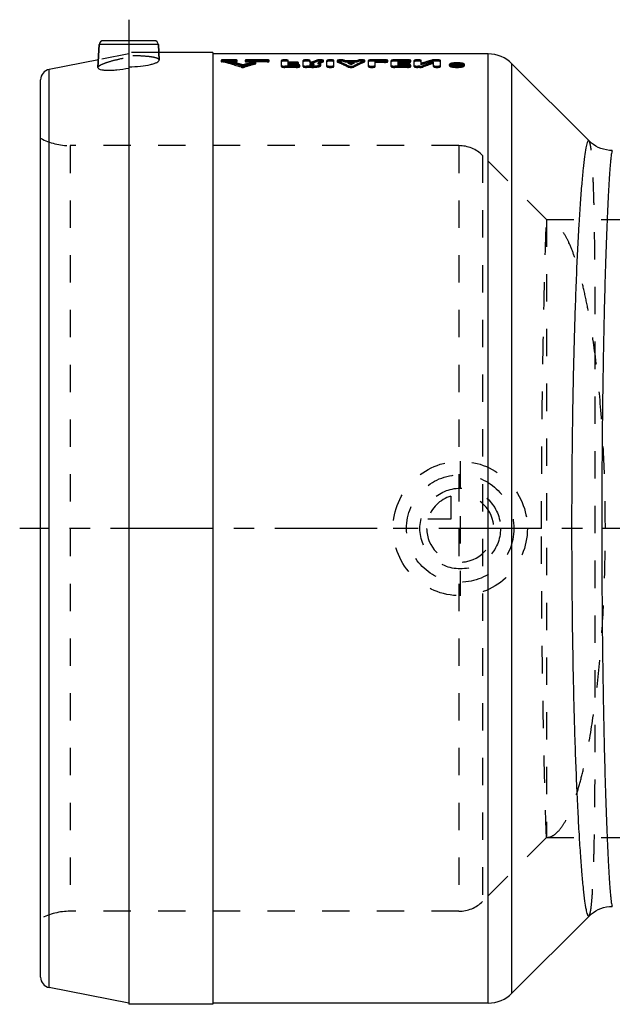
# Model space of a CAD drawing. Header units: millimetres. Extents: x 340 to 660, y 385 to 620.
# Tile 1 of 5: x 340 to 481, y 385 to 620. Entities that reach past the tile are written whole.
import ezdxf

# ---------------------------------------------------------------- set-up
doc = ezdxf.new("R2010")
doc.units = ezdxf.units.MM
doc.header["$LTSCALE"] = 65.185185
doc.linetypes.add('CENTER', pattern=[0.6, 0.375, -0.075, 0.075, -0.075])
doc.linetypes.add('HIDDEN', pattern=[0.2, 0.1, -0.1])
for name, color, linetype in [('ACHSEN_S', 7, 'CONTINUOUS'), ('FLAECHEN', 7, 'CONTINUOUS'), ('KOERPER', 7, 'CONTINUOUS'), ('KONST.EL_MIT_GEO', 7, 'CONTINUOUS'), ('KURVEN', 7, 'CONTINUOUS')]:
    doc.layers.add(name, color=color, linetype=linetype)

msp = doc.modelspace()

# ---------------------------------------------------------------- linework, layer by layer
at = {"layer": 'ACHSEN_S', "color": 2, "linetype": 'CENTER'}
msp.add_line((659.99, 498.57), (340.09, 498.57), dxfattribs=at)
at = {"layer": 'FLAECHEN', "color": 7, "linetype": 'Continuous'}
for p, q in [((451.77, 611.58), (386.09, 611.58)), ((475.79, 590.87), (457.43, 609.23)), ((475.79, 406.28), (457.43, 387.92)), ((451.77, 385.57), (386.09, 385.57))]:
    msp.add_line(p, q, dxfattribs=at)
at = {"layer": 'FLAECHEN', "color": 8, "linetype": 'HIDDEN'}
for p, q in [((444.77, 589.73), (352.12, 589.73)), ((465.64, 572.17), (450.43, 587.38)), ((465.64, 572.17), (637.37, 572.17)), ((465.64, 424.98), (450.43, 409.77)), ((465.64, 424.98), (637.37, 424.98)), ((444.77, 407.43), (352.12, 407.43))]:
    msp.add_line(p, q, dxfattribs=at)
at = {"layer": 'KOERPER', "color": 2, "linetype": 'CENTER'}
for p, q in [((366.09, 619.73), (366.09, 611.88)), ((366.09, 610.85), (366.09, 608.53))]:
    msp.add_line(p, q, dxfattribs=at)
at = {"layer": 'KOERPER', "color": 7, "linetype": 'Continuous'}
for p, q in [((358.75, 608.34), (359.04, 613.78)), ((373.33, 610.1), (373.14, 613.78)), ((386.09, 611.88), (373.24, 611.88)), ((386.09, 611.88), (386.09, 385.27)), ((366.09, 608.53), (366.09, 385.27)), ((386.09, 385.27), (366.09, 385.27))]:
    msp.add_line(p, q, dxfattribs=at)
at = {"layer": 'KOERPER', "color": 8, "linetype": 'HIDDEN'}
for p, q in [((366.09, 611.88), (366.09, 610.85)), ((373.24, 611.88), (366.09, 611.88))]:
    msp.add_line(p, q, dxfattribs=at)
for points, knots in [([(358.75, 608.34), (358.76, 608.45), (358.94, 608.7), (359.67, 609.14), (361.16, 609.69), (363.42, 610.29), (365.15, 610.67), (366.09, 610.85)], [0, 0, 0, 0, 0.0406, 0.107314, 0.325948, 0.637572, 1, 1, 1, 1]), ([(373.33, 610.1), (373.32, 610.19), (373.14, 610.41), (372.7, 610.59), (372.03, 610.77), (370.73, 610.97), (368.72, 611.11), (367.01, 611.15), (366.09, 611.15)], [0, 0, 0, 0, 0.037788, 0.100191, 0.192721, 0.314362, 0.629071, 1, 1, 1, 1])]:
    msp.add_open_spline(points, degree=3, knots=knots, dxfattribs=at)
at = {"layer": 'KOERPER', "color": 7, "linetype": 'Continuous'}
for points, knots in [([(366.09, 608.53), (367.03, 608.53), (368.76, 608.61), (370.79, 608.91), (372.08, 609.26), (372.74, 609.52), (373.17, 609.76), (373.33, 610), (373.33, 610.1)], [0, 0, 0, 0, 0.370303, 0.683859, 0.805389, 0.898405, 0.961693, 1, 1, 1, 1]), ([(358.75, 608.34), (358.74, 608.11), (359.33, 607.85), (360.02, 607.74), (360.95, 607.67), (362.05, 607.69), (363.8, 607.81), (365.16, 608.03), (366.09, 608.22)], [0, 0, 0, 0, 0.091915, 0.183113, 0.304947, 0.453737, 0.623883, 1, 1, 1, 1])]:
    msp.add_open_spline(points, degree=3, knots=knots, dxfattribs=at)
at = {"layer": 'KONST.EL_MIT_GEO', "color": 7, "linetype": 'Continuous'}
for p, q in [((372.14, 614.73), (360.04, 614.73)), ((359.04, 613.78), (358.75, 608.34)), ((373.14, 613.78), (359.04, 613.78)), ((373.14, 613.78), (373.33, 610.1)), ((358.85, 610.17), (347.11, 607.89)), ((451.77, 611.58), (386.09, 611.58)), ((451.77, 385.57), (451.77, 611.58)), ((347.11, 389.26), (347.11, 607.89)), ((457.43, 387.92), (457.43, 609.23)), ((475.79, 590.87), (457.43, 609.23)), ((345.09, 391.72), (345.09, 605.43)), ((475.79, 406.28), (457.43, 387.92)), ((475.79, 406.28), (475.96, 406.44)), ((366.09, 385.57), (347.11, 389.26)), ((451.77, 385.57), (386.09, 385.57))]:
    msp.add_line(p, q, dxfattribs=at)
at = {"layer": 'KONST.EL_MIT_GEO', "color": 8, "linetype": 'HIDDEN'}
for p, q in [((366.09, 611.58), (358.85, 610.17)), ((388.09, 610.07), (388.09, 609.77)), ((388.18, 609.72), (388.18, 610.02)), ((388.57, 609.86), (388.57, 610.15)), ((391.44, 610.15), (388.57, 610.15)), ((391.44, 609.86), (388.57, 609.86)), ((389.52, 609.69), (389.52, 609.98)), ((391.44, 609.98), (389.52, 609.98)), ((391.44, 609.69), (389.52, 609.69)), ((391.44, 609.69), (391.44, 610.15)), ((391.92, 609.77), (391.92, 610.07)), ((393.83, 610.07), (393.83, 609.77)), ((394.31, 609.69), (394.31, 610.15)), ((399.1, 610.15), (394.31, 610.15)), ((399.1, 609.98), (394.31, 609.98)), ((399.1, 609.86), (394.31, 609.86)), ((399.1, 609.69), (394.31, 609.69)), ((395.51, 609.3), (395.51, 609.6)), ((399.1, 609.69), (399.1, 610.15)), ((399.58, 609.77), (399.58, 610.07)), ((402.46, 608.56), (402.46, 610.01)), ((404.1, 609.34), (404.1, 610.01)), ((405.74, 609.63), (404.1, 609.63)), ((405.74, 609.34), (405.74, 609.63)), ((407.66, 608.56), (407.66, 610.01)), ((409.3, 609.34), (409.3, 610.01)), ((409.86, 609.63), (409.3, 609.63)), ((409.86, 609.34), (409.86, 609.63)), ((410.94, 609.78), (410.94, 610.07)), ((412.43, 609.65), (412.43, 609.94)), ((412.51, 609.71), (412.51, 610.01)), ((413.33, 608.56), (413.33, 610.01)), ((414.97, 608.56), (414.97, 610.01)), ((415.79, 610.01), (415.79, 609.71)), ((415.86, 609.65), (415.86, 609.95)), ((417.36, 609.77), (417.36, 610.07)), ((417.66, 609.65), (417.66, 609.95)), ((420.5, 609.95), (417.66, 609.95)), ((420.5, 609.65), (417.66, 609.65)), ((418.38, 609.34), (418.38, 609.63)), ((419.78, 609.63), (418.38, 609.63)), ((419.78, 609.34), (419.78, 609.63)), ((420.5, 609.65), (420.5, 609.95)), ((420.8, 609.77), (420.8, 610.07)), ((422.3, 609.65), (422.3, 609.95)), ((422.37, 609.71), (422.37, 610.01)), ((423.19, 608.56), (423.19, 610.01)), ((424.01, 609.86), (424.01, 610.15)), ((427.02, 610.15), (424.01, 610.15)), ((427.02, 609.86), (424.01, 609.86)), ((424.83, 608.56), (424.83, 609.86)), ((427.02, 609.56), (427.02, 610.15)), ((427.84, 609.71), (427.84, 610.01)), ((428.66, 608.56), (428.66, 610.01)), ((429.48, 609.86), (429.48, 610.15)), ((432.49, 610.15), (429.48, 610.15)), ((432.49, 609.86), (429.48, 609.86)), ((430.3, 609.34), (430.3, 609.86)), ((432.22, 609.63), (430.3, 609.63)), ((432.22, 609.34), (432.22, 609.63)), ((432.49, 609.56), (432.49, 610.15)), ((433.31, 609.71), (433.31, 610.01)), ((434.13, 608.56), (434.13, 610.01)), ((435.77, 609), (435.77, 610.01)), ((438.31, 609.79), (438.31, 610.09)), ((438.73, 608.56), (438.73, 609.63)), ((439.01, 609.86), (439.01, 610.15)), ((439.55, 610.15), (439.01, 610.15)), ((439.55, 609.86), (439.01, 609.86)), ((439.55, 609.86), (439.55, 610.15)), ((440.37, 608.56), (440.37, 610.01)), ((392.88, 608.42), (392.88, 608.71)), ((393.27, 608.66), (393.27, 608.96)), ((393.66, 608.42), (393.66, 608.71)), ((396.28, 609.19), (396.28, 609.48)), ((396.38, 609.25), (396.38, 609.54)), ((403.28, 608.37), (403.28, 608.66)), ((406.01, 608.66), (403.28, 608.66)), ((406.01, 608.37), (403.28, 608.37)), ((405.74, 609.34), (404.1, 609.34)), ((404.1, 608.75), (404.1, 609.29)), ((405.74, 609.29), (404.1, 609.29)), ((406.01, 609.04), (404.1, 609.04)), ((405.74, 609), (404.1, 609)), ((406.01, 608.75), (404.1, 608.75)), ((405.74, 609), (405.74, 609.29)), ((406.01, 608.75), (406.01, 609.04)), ((406.01, 608.37), (406.01, 608.66)), ((406.56, 609.17), (406.56, 609.47)), ((406.83, 608.56), (406.83, 608.85)), ((408.48, 608.37), (408.48, 608.66)), ((409.75, 608.66), (408.48, 608.66)), ((409.75, 608.37), (408.48, 608.37)), ((409.86, 609.34), (409.3, 609.34)), ((409.3, 608.75), (409.3, 609.25)), ((409.75, 609.25), (409.3, 609.25)), ((409.75, 609.04), (409.3, 609.04)), ((409.75, 608.96), (409.3, 608.96)), ((409.75, 608.75), (409.3, 608.75)), ((409.75, 608.75), (409.75, 609.25)), ((409.75, 608.37), (409.75, 608.66)), ((410.23, 608.85), (410.23, 609.15)), ((411.27, 609.17), (411.27, 609.46)), ((411.87, 608.85), (411.87, 609.15)), ((418.33, 608.49), (418.33, 608.78)), ((419.78, 609.34), (418.38, 609.34)), ((419.08, 609.01), (419.08, 609.3)), ((419.83, 608.49), (419.83, 608.78)), ((427.02, 609.56), (424.83, 609.56)), ((429.48, 608.37), (429.48, 608.66)), ((432.49, 608.66), (429.48, 608.66)), ((432.49, 608.37), (429.48, 608.37)), ((432.49, 609.56), (430.3, 609.56)), ((432.22, 609.34), (430.3, 609.34)), ((430.3, 608.75), (430.3, 609.29)), ((432.22, 609.29), (430.3, 609.29)), ((432.49, 609.04), (430.3, 609.04)), ((432.22, 609), (430.3, 609)), ((432.49, 608.75), (430.3, 608.75)), ((432.22, 609), (432.22, 609.29)), ((432.49, 608.75), (432.49, 609.04)), ((432.49, 608.37), (432.49, 608.66)), ((433.04, 609.17), (433.04, 609.47)), ((433.31, 608.56), (433.31, 608.85)), ((434.95, 608.37), (434.95, 608.66)), ((435.5, 608.66), (434.95, 608.66)), ((435.5, 608.37), (434.95, 608.37)), ((435.5, 608.37), (435.5, 608.66)), ((435.9, 609.34), (435.77, 609.29)), ((435.99, 609.37), (435.9, 609.34)), ((436.2, 608.46), (436.2, 608.75)), ((442.53, 608.78), (442.53, 609.07)), ((442.94, 608.78), (442.94, 609.07)), ((443.89, 608.56), (443.89, 609.28)), ((444.17, 609.28), (443.89, 609.28)), ((444.17, 608.99), (443.89, 608.99)), ((444.35, 608.85), (443.89, 608.85)), ((444.35, 608.56), (443.89, 608.56)), ((444.17, 608.62), (444.17, 609.28)), ((444.25, 609.11), (444.17, 609.11)), ((444.35, 609.04), (444.17, 609.04)), ((444.35, 608.92), (444.17, 608.92)), ((444.25, 608.81), (444.17, 608.81)), ((444.35, 608.75), (444.17, 608.75)), ((444.35, 608.62), (444.17, 608.62)), ((444.27, 609.12), (444.25, 609.11)), ((444.25, 608.81), (444.25, 609.11)), ((444.35, 608.56), (444.35, 609.04)), ((444.44, 608.65), (444.43, 609.28)), ((444.71, 609.28), (444.43, 609.28)), ((444.71, 608.99), (444.43, 608.99)), ((444.52, 608.8), (444.52, 609.1)), ((444.72, 608.65), (444.71, 609.28)), ((445.67, 608.78), (445.67, 609.07)), ((446.09, 608.78), (446.09, 609.07)), ((352.12, 589.73), (352.12, 407.43)), ((444.77, 589.73), (352.12, 589.73)), ((444.77, 589.73), (444.77, 407.43)), ((450.43, 587.38), (450.43, 409.77)), ((465.64, 572.17), (450.43, 587.38)), ((465.64, 572.17), (465.64, 424.98)), ((465.64, 424.98), (450.43, 409.77)), ((444.77, 407.43), (352.12, 407.43))]:
    msp.add_line(p, q, dxfattribs=at)
at = {"layer": 'KONST.EL_MIT_GEO', "color": 7, "linetype": 'Continuous'}
for points in [[(481.33, 588.57), (480.63, 588.61), (479.94, 588.7), (479.27, 588.86), (478.61, 589.07), (477.98, 589.33), (477.4, 589.64), (476.86, 589.98), (476.38, 590.34), (475.96, 590.71), (475.79, 590.87)], [(475.96, 406.44), (476.38, 406.81), (476.86, 407.17), (477.4, 407.51), (477.98, 407.82), (478.6, 408.08), (479.26, 408.29), (479.94, 408.45), (480.63, 408.54), (481.33, 408.57)]]:
    msp.add_lwpolyline(points, dxfattribs=at)
for centre, radius, start, end in [((360.04, 613.73), 1, 90, 177), ((372.14, 613.73), 1, 3, 90), ((451.77, 603.58), 8, 45, 90), ((347.59, 605.43), 2.5, 101, 180), ((347.59, 391.72), 2.5, 180, 259), ((451.77, 393.57), 8, 270, 315)]:
    msp.add_arc(centre, radius, start, end, dxfattribs=at)
at = {"layer": 'KONST.EL_MIT_GEO', "color": 8, "linetype": 'HIDDEN'}
for centre, radius, start, end in [((371.46, 540.96), 71.06, 72.455, 76.3895), ((371.47, 540.5), 71.21, 72.4989, 76.4241), ((372.88, 541.84), 70.15, 75.2209, 76.275), ((372.64, 540.45), 71.27, 73.1746, 76.3003), ((372.63, 540.92), 71.1, 74.1764, 75.2209), ((414.07, 540.35), 71.69, 104.9969, 106.861), ((422.09, 580.91), 31.22, 110.9279, 113.0792), ((422.09, 580.56), 31.26, 110.8772, 113.0244), ((424.08, 580.48), 31.69, 111.5762, 113.8486), ((424.07, 580.13), 31.73, 111.5242, 113.7924), ((406.83, 584.09), 28.03, 67.276, 67.9302), ((406.84, 583.75), 28.07, 67.3301, 67.9831), ((406.14, 582.52), 29.75, 64.2167, 65.7012), ((432.02, 582.52), 29.75, 114.2988, 115.7833), ((431.33, 584.09), 28.03, 112.0698, 112.724), ((431.32, 583.75), 28.07, 112.0169, 112.6699), ((432.22, 605.61), 4.02, 87.85, 89.9985), ((452.35, 560.28), 51.46, 105.8277, 108.7842), ((452.32, 560.78), 51.26, 105.8658, 108.5793), ((454.75, 559.29), 52.83, 107.6476, 110.5574), ((372.37, 539.97), 72.08, 73.1416, 74.1763), ((414.06, 539.9), 71.84, 104.9589, 106.8188), ((415.4, 539.87), 72.19, 105.3565, 107.5249), ((415.39, 539.42), 72.33, 105.3177, 107.4813), ((406.01, 605.46), 3.57, 87.5852, 89.998), ((406.15, 582.18), 29.79, 64.2761, 65.7581), ((432.01, 582.18), 29.79, 114.2419, 115.7239), ((432.49, 605.46), 3.57, 87.5852, 89.998), ((454.74, 558.89), 52.92, 107.6037, 110.5075), ((444.25, 602.16), 7.29, 93.0989, 94.8021), ((444.28, 613.91), 5.15, 264.8737, 267.0005), ((444.3, 601.29), 8.16, 91.5112, 93.109), ((444.3, 614.39), 5.63, 266.9984, 269.0044), ((444.31, 600.92), 8.53, 89.994, 91.52), ((444.31, 614.64), 5.88, 268.9904, 270.9727), ((455.07, 597.91), 15.36, 133.8587, 134.7833), ((455.07, 598.24), 15.34, 133.9339, 134.7572), ((444.31, 601.11), 8.34, 86.8956, 90.019), ((444.32, 614.26), 5.5, 270.9366, 274.1717), ((455.39, 598.19), 15.39, 133.935, 134.9101), ((455.36, 597.9), 15.38, 133.8591, 134.8341), ((352.12, 604.73), 15, 242.0471, 270), ((444.77, 581.73), 8, 45, 90), ((444.77, 415.43), 8, 270, 315), ((352.12, 392.43), 15, 90, 117.9529)]:
    msp.add_arc(centre, radius, start, end, dxfattribs=at)
for points, knots in [([(388.57, 610.15), (388.45, 610.15), (388.29, 610.14), (388.15, 610.11), (388.09, 610.09), (388.09, 610.07)], [0, 0, 0, 0, 0.685729, 0.901631, 1, 1, 1, 1]), ([(388.09, 610.07), (388.09, 610.06), (388.11, 610.03), (388.15, 610.03), (388.18, 610.02)], [0, 0, 0, 0, 0.134824, 1, 1, 1, 1]), ([(388.57, 609.86), (388.45, 609.86), (388.3, 609.85), (388.15, 609.82), (388.09, 609.79), (388.09, 609.77)], [0, 0, 0, 0, 0.681702, 0.900198, 1, 1, 1, 1]), ([(388.09, 609.77), (388.09, 609.77), (388.11, 609.73), (388.15, 609.73), (388.18, 609.72)], [0, 0, 0, 0, 0.131973, 1, 1, 1, 1]), ([(391.92, 610.07), (391.92, 610.09), (391.86, 610.11), (391.71, 610.14), (391.55, 610.15), (391.44, 610.15)], [0, 0, 0, 0, 0.098325, 0.314284, 1, 1, 1, 1]), ([(391.44, 609.98), (391.55, 609.98), (391.71, 609.99), (391.86, 610.02), (391.92, 610.05), (391.92, 610.07)], [0, 0, 0, 0, 0.685246, 0.901372, 1, 1, 1, 1]), ([(391.92, 609.77), (391.92, 609.79), (391.86, 609.82), (391.71, 609.85), (391.55, 609.86), (391.44, 609.86)], [0, 0, 0, 0, 0.099016, 0.31535, 1, 1, 1, 1]), ([(391.44, 609.69), (391.55, 609.69), (391.71, 609.7), (391.86, 609.73), (391.92, 609.76), (391.92, 609.77)], [0, 0, 0, 0, 0.682831, 0.900246, 1, 1, 1, 1]), ([(394.31, 610.15), (394.2, 610.15), (394.04, 610.14), (393.89, 610.11), (393.83, 610.09), (393.83, 610.07)], [0, 0, 0, 0, 0.685721, 0.901678, 1, 1, 1, 1]), ([(393.83, 610.07), (393.83, 610.05), (393.89, 610.02), (394.04, 609.99), (394.2, 609.98), (394.31, 609.98)], [0, 0, 0, 0, 0.098631, 0.314759, 1, 1, 1, 1]), ([(394.31, 609.86), (394.2, 609.86), (394.04, 609.85), (393.89, 609.82), (393.83, 609.79), (393.83, 609.77)], [0, 0, 0, 0, 0.683307, 0.900552, 1, 1, 1, 1]), ([(393.83, 609.77), (393.83, 609.76), (393.89, 609.73), (394.04, 609.7), (394.2, 609.69), (394.31, 609.69)], [0, 0, 0, 0, 0.099321, 0.315826, 1, 1, 1, 1]), ([(396.38, 609.54), (396.38, 609.57), (396.22, 609.61), (395.97, 609.64), (395.69, 609.64), (395.51, 609.6)], [0, 0, 0, 0, 0.120666, 0.392116, 1, 1, 1, 1]), ([(399.58, 610.07), (399.58, 610.09), (399.52, 610.11), (399.37, 610.14), (399.21, 610.15), (399.1, 610.15)], [0, 0, 0, 0, 0.098325, 0.314284, 1, 1, 1, 1]), ([(399.1, 609.98), (399.21, 609.98), (399.37, 609.99), (399.52, 610.02), (399.58, 610.05), (399.58, 610.07)], [0, 0, 0, 0, 0.685246, 0.901372, 1, 1, 1, 1]), ([(399.58, 609.77), (399.58, 609.79), (399.52, 609.82), (399.37, 609.85), (399.21, 609.86), (399.1, 609.86)], [0, 0, 0, 0, 0.099016, 0.31535, 1, 1, 1, 1]), ([(399.1, 609.69), (399.21, 609.69), (399.37, 609.7), (399.52, 609.73), (399.58, 609.76), (399.58, 609.77)], [0, 0, 0, 0, 0.682831, 0.900246, 1, 1, 1, 1]), ([(404.1, 610.01), (404.1, 610.04), (404, 610.09), (403.84, 610.12), (403.57, 610.15), (403.28, 610.16), (402.98, 610.15), (402.72, 610.12), (402.56, 610.09), (402.46, 610.04), (402.46, 610.01)], [0, 0, 0, 0, 0.049512, 0.157739, 0.315362, 0.500283, 0.685085, 0.842495, 0.950531, 1, 1, 1, 1]), ([(404.1, 609.71), (404.1, 609.74), (404, 609.79), (403.84, 609.82), (403.58, 609.85), (403.28, 609.86), (402.98, 609.85), (402.72, 609.82), (402.56, 609.79), (402.46, 609.74), (402.46, 609.71)], [0, 0, 0, 0, 0.049356, 0.157412, 0.314665, 0.498351, 0.682998, 0.841884, 0.950702, 1, 1, 1, 1]), ([(406.56, 609.47), (406.56, 609.49), (406.46, 609.55), (406.2, 609.61), (405.93, 609.63), (405.74, 609.63)], [0, 0, 0, 0, 0.104261, 0.320371, 1, 1, 1, 1]), ([(409.3, 610.01), (409.3, 610.04), (409.19, 610.09), (409.04, 610.12), (408.77, 610.15), (408.48, 610.16), (408.18, 610.15), (407.92, 610.12), (407.76, 610.09), (407.66, 610.04), (407.66, 610.01)], [0, 0, 0, 0, 0.049512, 0.157739, 0.315362, 0.500283, 0.685085, 0.842495, 0.950531, 1, 1, 1, 1]), ([(409.3, 609.71), (409.3, 609.74), (409.19, 609.79), (409.04, 609.82), (408.77, 609.85), (408.48, 609.86), (408.18, 609.85), (407.92, 609.82), (407.76, 609.79), (407.66, 609.74), (407.66, 609.71)], [0, 0, 0, 0, 0.049356, 0.157412, 0.314665, 0.498351, 0.682998, 0.841884, 0.950702, 1, 1, 1, 1]), ([(412.51, 610.01), (412.51, 610.03), (412.44, 610.08), (412.31, 610.11), (412.11, 610.14), (411.77, 610.16), (411.38, 610.15), (411.06, 610.12), (410.94, 610.07)], [0, 0, 0, 0, 0.042119, 0.129944, 0.260542, 0.420636, 0.758319, 1, 1, 1, 1]), ([(412.51, 609.71), (412.51, 609.74), (412.44, 609.78), (412.31, 609.81), (412.11, 609.84), (411.77, 609.86), (411.38, 609.85), (411.06, 609.82), (410.94, 609.78)], [0, 0, 0, 0, 0.042122, 0.129874, 0.25974, 0.418752, 0.758323, 1, 1, 1, 1]), ([(412.43, 609.94), (412.44, 609.95), (412.47, 609.96), (412.51, 609.99), (412.51, 610.01)], [0, 0, 0, 0, 0.358004, 1, 1, 1, 1]), ([(412.43, 609.65), (412.44, 609.65), (412.47, 609.67), (412.51, 609.69), (412.51, 609.71)], [0, 0, 0, 0, 0.371393, 1, 1, 1, 1]), ([(414.97, 610.01), (414.97, 610.04), (414.87, 610.09), (414.71, 610.12), (414.45, 610.15), (414.15, 610.16), (413.85, 610.15), (413.59, 610.12), (413.43, 610.09), (413.33, 610.04), (413.33, 610.01)], [0, 0, 0, 0, 0.049512, 0.157739, 0.315362, 0.500283, 0.685085, 0.842495, 0.950531, 1, 1, 1, 1]), ([(414.97, 609.71), (414.97, 609.74), (414.87, 609.79), (414.71, 609.82), (414.45, 609.85), (414.15, 609.86), (413.86, 609.85), (413.59, 609.82), (413.43, 609.79), (413.33, 609.74), (413.33, 609.71)], [0, 0, 0, 0, 0.049356, 0.157412, 0.314665, 0.498351, 0.682998, 0.841884, 0.950702, 1, 1, 1, 1]), ([(417.29, 610.09), (417.16, 610.13), (416.85, 610.15), (416.4, 610.16), (416.04, 610.12), (415.86, 610.07), (415.79, 610.03), (415.79, 610.01)], [0, 0, 0, 0, 0.269173, 0.603709, 0.877987, 0.959833, 1, 1, 1, 1]), ([(415.79, 610.01), (415.79, 610), (415.8, 609.97), (415.84, 609.96), (415.86, 609.95)], [0, 0, 0, 0, 0.170311, 1, 1, 1, 1]), ([(417.36, 609.77), (417.25, 609.82), (416.93, 609.85), (416.54, 609.86), (416.2, 609.84), (416, 609.81), (415.87, 609.78), (415.79, 609.74), (415.79, 609.71)], [0, 0, 0, 0, 0.237334, 0.574643, 0.734994, 0.867452, 0.957246, 1, 1, 1, 1]), ([(415.79, 609.71), (415.79, 609.71), (415.8, 609.68), (415.84, 609.66), (415.86, 609.65)], [0, 0, 0, 0, 0.166711, 1, 1, 1, 1]), ([(415.86, 609.95), (416.07, 609.86), (416.9, 609.5), (417.72, 609.1), (418.33, 608.78)], [0, 0, 0, 0, 0.246169, 1, 1, 1, 1]), ([(415.86, 609.65), (416.07, 609.57), (416.9, 609.21), (417.72, 608.81), (418.33, 608.49)], [0, 0, 0, 0, 0.24621, 1, 1, 1, 1]), ([(422.3, 609.95), (422.09, 609.86), (421.26, 609.5), (420.44, 609.1), (419.83, 608.78)], [0, 0, 0, 0, 0.246169, 1, 1, 1, 1]), ([(422.3, 609.65), (422.09, 609.57), (421.26, 609.21), (420.44, 608.81), (419.83, 608.49)], [0, 0, 0, 0, 0.24621, 1, 1, 1, 1]), ([(422.37, 610.01), (422.37, 610.03), (422.29, 610.08), (422.17, 610.11), (421.96, 610.14), (421.62, 610.16), (421.23, 610.15), (420.92, 610.12), (420.8, 610.07)], [0, 0, 0, 0, 0.042419, 0.131121, 0.262895, 0.424083, 0.762136, 1, 1, 1, 1]), ([(422.37, 609.71), (422.37, 609.74), (422.29, 609.78), (422.17, 609.81), (421.96, 609.84), (421.62, 609.86), (421.23, 609.85), (420.92, 609.82), (420.8, 609.77)], [0, 0, 0, 0, 0.042395, 0.131011, 0.262058, 0.422137, 0.762076, 1, 1, 1, 1]), ([(422.3, 609.95), (422.31, 609.95), (422.34, 609.96), (422.37, 609.99), (422.37, 610.01)], [0, 0, 0, 0, 0.354238, 1, 1, 1, 1]), ([(422.3, 609.65), (422.31, 609.66), (422.34, 609.67), (422.37, 609.69), (422.37, 609.71)], [0, 0, 0, 0, 0.367649, 1, 1, 1, 1]), ([(424.01, 610.15), (423.91, 610.15), (423.71, 610.15), (423.45, 610.12), (423.29, 610.09), (423.19, 610.04), (423.19, 610.01)], [0, 0, 0, 0, 0.369437, 0.685184, 0.901055, 1, 1, 1, 1]), ([(424.01, 609.86), (423.91, 609.86), (423.71, 609.85), (423.45, 609.82), (423.29, 609.79), (423.19, 609.74), (423.19, 609.71)], [0, 0, 0, 0, 0.367725, 0.683022, 0.900866, 1, 1, 1, 1]), ([(427.84, 610.01), (427.84, 610.04), (427.74, 610.09), (427.58, 610.12), (427.32, 610.15), (427.12, 610.15), (427.02, 610.15)], [0, 0, 0, 0, 0.09889, 0.314748, 0.630573, 1, 1, 1, 1]), ([(427.02, 609.86), (427.12, 609.86), (427.32, 609.86), (427.58, 609.89), (427.74, 609.93), (427.84, 609.98), (427.84, 610.01)], [0, 0, 0, 0, 0.368879, 0.684475, 0.900596, 1, 1, 1, 1]), ([(427.84, 609.71), (427.84, 609.74), (427.74, 609.79), (427.58, 609.82), (427.32, 609.85), (427.12, 609.86), (427.02, 609.86)], [0, 0, 0, 0, 0.09842, 0.315593, 0.632013, 1, 1, 1, 1]), ([(427.02, 609.56), (427.12, 609.56), (427.32, 609.57), (427.58, 609.6), (427.74, 609.63), (427.84, 609.68), (427.84, 609.71)], [0, 0, 0, 0, 0.369211, 0.684607, 0.90106, 1, 1, 1, 1]), ([(429.48, 610.15), (429.38, 610.15), (429.19, 610.15), (428.92, 610.12), (428.76, 610.09), (428.66, 610.04), (428.66, 610.01)], [0, 0, 0, 0, 0.369437, 0.685184, 0.901055, 1, 1, 1, 1]), ([(429.48, 609.86), (429.38, 609.86), (429.19, 609.85), (428.92, 609.82), (428.77, 609.79), (428.66, 609.74), (428.66, 609.71)], [0, 0, 0, 0, 0.367725, 0.683022, 0.900866, 1, 1, 1, 1]), ([(432.93, 609.55), (432.9, 609.56), (432.71, 609.61), (432.52, 609.62), (432.37, 609.63)], [0, 0, 0, 0, 0.18937, 1, 1, 1, 1]), ([(433.31, 610.01), (433.31, 610.04), (433.21, 610.09), (433.05, 610.12), (432.79, 610.15), (432.6, 610.15), (432.49, 610.15)], [0, 0, 0, 0, 0.09889, 0.314748, 0.630573, 1, 1, 1, 1]), ([(432.49, 609.86), (432.6, 609.86), (432.79, 609.86), (433.05, 609.89), (433.21, 609.93), (433.31, 609.98), (433.31, 610.01)], [0, 0, 0, 0, 0.368879, 0.684475, 0.900596, 1, 1, 1, 1]), ([(433.31, 609.71), (433.31, 609.74), (433.21, 609.79), (433.05, 609.82), (432.79, 609.85), (432.6, 609.86), (432.49, 609.86)], [0, 0, 0, 0, 0.09842, 0.315593, 0.632013, 1, 1, 1, 1]), ([(432.49, 609.56), (432.6, 609.56), (432.79, 609.57), (433.05, 609.6), (433.21, 609.63), (433.31, 609.68), (433.31, 609.71)], [0, 0, 0, 0, 0.369211, 0.684607, 0.90106, 1, 1, 1, 1]), ([(435.77, 610.01), (435.77, 610.04), (435.67, 610.09), (435.51, 610.12), (435.25, 610.15), (434.95, 610.16), (434.66, 610.15), (434.39, 610.12), (434.24, 610.09), (434.13, 610.04), (434.13, 610.01)], [0, 0, 0, 0, 0.049512, 0.157739, 0.315362, 0.500283, 0.685085, 0.842495, 0.950531, 1, 1, 1, 1]), ([(435.77, 609.71), (435.77, 609.74), (435.67, 609.79), (435.51, 609.82), (435.25, 609.85), (434.96, 609.86), (434.66, 609.85), (434.4, 609.82), (434.24, 609.79), (434.13, 609.74), (434.13, 609.71)], [0, 0, 0, 0, 0.049356, 0.157412, 0.314665, 0.498351, 0.682998, 0.841884, 0.950702, 1, 1, 1, 1]), ([(439.01, 610.15), (438.94, 610.15), (438.7, 610.15), (438.47, 610.13), (438.31, 610.09)], [0, 0, 0, 0, 0.293642, 1, 1, 1, 1]), ([(439.01, 609.86), (438.94, 609.86), (438.7, 609.85), (438.47, 609.84), (438.31, 609.79)], [0, 0, 0, 0, 0.29184, 1, 1, 1, 1]), ([(440.37, 610.01), (440.37, 610.04), (440.27, 610.09), (440.11, 610.12), (439.85, 610.15), (439.66, 610.15), (439.55, 610.15)], [0, 0, 0, 0, 0.098945, 0.314816, 0.630563, 1, 1, 1, 1]), ([(440.37, 609.71), (440.37, 609.74), (440.27, 609.79), (440.11, 609.82), (439.85, 609.85), (439.66, 609.86), (439.55, 609.86)], [0, 0, 0, 0, 0.098164, 0.313662, 0.630024, 1, 1, 1, 1]), ([(392.88, 608.71), (393.01, 608.67), (393.27, 608.65), (393.54, 608.67), (393.66, 608.71)], [0, 0, 0, 0, 0.5, 1, 1, 1, 1]), ([(392.88, 608.42), (393.01, 608.38), (393.27, 608.36), (393.54, 608.38), (393.66, 608.42)], [0, 0, 0, 0, 0.498733, 1, 1, 1, 1]), ([(396.38, 609.25), (396.38, 609.28), (396.22, 609.32), (395.97, 609.35), (395.69, 609.35), (395.51, 609.3)], [0, 0, 0, 0, 0.120759, 0.393431, 1, 1, 1, 1]), ([(396.28, 609.48), (396.29, 609.48), (396.33, 609.5), (396.38, 609.52), (396.38, 609.54)], [0, 0, 0, 0, 0.375032, 1, 1, 1, 1]), ([(396.28, 609.19), (396.3, 609.19), (396.33, 609.2), (396.38, 609.22), (396.38, 609.25)], [0, 0, 0, 0, 0.38681, 1, 1, 1, 1]), ([(402.46, 608.85), (402.46, 608.82), (402.55, 608.75), (402.82, 608.68), (403.08, 608.66), (403.28, 608.66)], [0, 0, 0, 0, 0.110332, 0.326987, 1, 1, 1, 1]), ([(402.46, 608.56), (402.46, 608.53), (402.55, 608.46), (402.82, 608.39), (403.08, 608.37), (403.28, 608.37)], [0, 0, 0, 0, 0.109721, 0.326273, 1, 1, 1, 1]), ([(405.74, 609.29), (405.93, 609.29), (406.2, 609.31), (406.46, 609.37), (406.56, 609.44), (406.56, 609.47)], [0, 0, 0, 0, 0.678784, 0.8952, 1, 1, 1, 1]), ([(406.56, 609.17), (406.56, 609.2), (406.46, 609.26), (406.2, 609.32), (405.93, 609.34), (405.74, 609.34)], [0, 0, 0, 0, 0.103829, 0.321319, 1, 1, 1, 1]), ([(405.74, 609), (405.93, 609), (406.2, 609.02), (406.46, 609.08), (406.56, 609.14), (406.56, 609.17)], [0, 0, 0, 0, 0.678783, 0.895621, 1, 1, 1, 1]), ([(406.01, 608.66), (406.21, 608.66), (406.48, 608.69), (406.74, 608.75), (406.83, 608.82), (406.83, 608.85)], [0, 0, 0, 0, 0.6731, 0.889705, 1, 1, 1, 1]), ([(406.83, 608.56), (406.83, 608.59), (406.74, 608.66), (406.47, 608.72), (406.21, 608.75), (406.01, 608.75)], [0, 0, 0, 0, 0.109424, 0.327239, 1, 1, 1, 1]), ([(406.01, 608.37), (406.21, 608.37), (406.48, 608.39), (406.74, 608.46), (406.83, 608.53), (406.83, 608.56)], [0, 0, 0, 0, 0.672801, 0.890011, 1, 1, 1, 1]), ([(406.83, 608.85), (406.83, 608.88), (406.76, 608.94), (406.54, 609.01), (406.33, 609.03), (406.16, 609.04)], [0, 0, 0, 0, 0.11189, 0.32198, 1, 1, 1, 1]), ([(407.66, 608.85), (407.66, 608.82), (407.75, 608.75), (408.01, 608.68), (408.28, 608.66), (408.48, 608.66)], [0, 0, 0, 0, 0.110332, 0.326987, 1, 1, 1, 1]), ([(407.66, 608.56), (407.66, 608.53), (407.75, 608.46), (408.01, 608.39), (408.28, 608.37), (408.48, 608.37)], [0, 0, 0, 0, 0.109721, 0.326273, 1, 1, 1, 1]), ([(409.75, 609.25), (409.86, 609.25), (410.02, 609.24), (410.17, 609.2), (410.23, 609.16), (410.23, 609.15)], [0, 0, 0, 0, 0.676599, 0.892796, 1, 1, 1, 1]), ([(409.75, 608.66), (410.02, 608.66), (410.52, 608.68), (411.19, 608.79), (411.63, 608.9), (411.87, 609.06), (411.87, 609.15)], [0, 0, 0, 0, 0.363824, 0.675119, 0.891948, 1, 1, 1, 1]), ([(410.23, 609.15), (410.23, 609.13), (410.17, 609.09), (410.02, 609.05), (409.86, 609.04), (409.75, 609.04)], [0, 0, 0, 0, 0.107522, 0.323915, 1, 1, 1, 1]), ([(409.75, 608.96), (409.86, 608.96), (410.02, 608.94), (410.17, 608.91), (410.23, 608.87), (410.23, 608.85)], [0, 0, 0, 0, 0.67531, 0.892007, 1, 1, 1, 1]), ([(409.75, 608.37), (410.02, 608.37), (410.52, 608.39), (411.19, 608.49), (411.62, 608.6), (411.87, 608.77), (411.87, 608.85)], [0, 0, 0, 0, 0.36346, 0.674765, 0.891866, 1, 1, 1, 1]), ([(410.23, 608.85), (410.23, 608.83), (410.17, 608.8), (410.02, 608.76), (409.86, 608.75), (409.75, 608.75)], [0, 0, 0, 0, 0.108761, 0.326564, 1, 1, 1, 1]), ([(411.87, 609.15), (411.87, 609.22), (411.63, 609.38), (411.42, 609.43), (411.27, 609.46)], [0, 0, 0, 0, 0.331892, 1, 1, 1, 1]), ([(411.87, 608.85), (411.87, 608.93), (411.63, 609.09), (411.42, 609.13), (411.27, 609.17)], [0, 0, 0, 0, 0.331769, 1, 1, 1, 1]), ([(413.33, 608.85), (413.33, 608.82), (413.42, 608.75), (413.69, 608.68), (414.15, 608.64), (414.61, 608.68), (414.88, 608.75), (414.97, 608.82), (414.97, 608.85)], [0, 0, 0, 0, 0.055195, 0.163689, 0.5, 0.836308, 0.944803, 1, 1, 1, 1]), ([(413.33, 608.56), (413.33, 608.53), (413.42, 608.46), (413.69, 608.39), (414.15, 608.35), (414.61, 608.39), (414.88, 608.46), (414.97, 608.53), (414.97, 608.56)], [0, 0, 0, 0, 0.055145, 0.163715, 0.49839, 0.835576, 0.944909, 1, 1, 1, 1]), ([(418.33, 608.78), (418.42, 608.73), (418.68, 608.68), (419.08, 608.65), (419.48, 608.68), (419.74, 608.73), (419.83, 608.78)], [0, 0, 0, 0, 0.205485, 0.5, 0.794515, 1, 1, 1, 1]), ([(418.33, 608.49), (418.42, 608.44), (418.68, 608.39), (419.08, 608.36), (419.48, 608.39), (419.74, 608.44), (419.83, 608.49)], [0, 0, 0, 0, 0.205556, 0.500087, 0.794558, 1, 1, 1, 1]), ([(423.19, 608.85), (423.19, 608.82), (423.28, 608.75), (423.55, 608.68), (424.01, 608.64), (424.47, 608.68), (424.74, 608.75), (424.83, 608.82), (424.83, 608.85)], [0, 0, 0, 0, 0.055195, 0.163689, 0.5, 0.836308, 0.944803, 1, 1, 1, 1]), ([(423.19, 608.56), (423.19, 608.53), (423.28, 608.46), (423.55, 608.39), (424.01, 608.35), (424.47, 608.39), (424.74, 608.46), (424.83, 608.53), (424.83, 608.56)], [0, 0, 0, 0, 0.055145, 0.163715, 0.49839, 0.835576, 0.944909, 1, 1, 1, 1]), ([(428.66, 608.85), (428.66, 608.82), (428.76, 608.75), (429.02, 608.68), (429.29, 608.66), (429.48, 608.66)], [0, 0, 0, 0, 0.110332, 0.326987, 1, 1, 1, 1]), ([(428.66, 608.56), (428.66, 608.53), (428.75, 608.46), (429.02, 608.39), (429.29, 608.37), (429.48, 608.37)], [0, 0, 0, 0, 0.109721, 0.326273, 1, 1, 1, 1]), ([(432.22, 609.29), (432.41, 609.29), (432.68, 609.31), (432.94, 609.37), (433.04, 609.44), (433.04, 609.47)], [0, 0, 0, 0, 0.678784, 0.8952, 1, 1, 1, 1]), ([(433.04, 609.17), (433.04, 609.2), (432.94, 609.26), (432.68, 609.32), (432.41, 609.34), (432.22, 609.34)], [0, 0, 0, 0, 0.103829, 0.321319, 1, 1, 1, 1]), ([(432.22, 609), (432.41, 609), (432.68, 609.02), (432.94, 609.08), (433.04, 609.14), (433.04, 609.17)], [0, 0, 0, 0, 0.678783, 0.895621, 1, 1, 1, 1]), ([(432.49, 608.66), (432.69, 608.66), (432.95, 608.69), (433.22, 608.75), (433.31, 608.82), (433.31, 608.85)], [0, 0, 0, 0, 0.6731, 0.889705, 1, 1, 1, 1]), ([(433.31, 608.56), (433.31, 608.59), (433.22, 608.66), (432.95, 608.72), (432.69, 608.75), (432.49, 608.75)], [0, 0, 0, 0, 0.109424, 0.327239, 1, 1, 1, 1]), ([(432.49, 608.37), (432.69, 608.37), (432.95, 608.39), (433.22, 608.46), (433.31, 608.53), (433.31, 608.56)], [0, 0, 0, 0, 0.672801, 0.890011, 1, 1, 1, 1]), ([(433.31, 608.85), (433.31, 608.88), (433.24, 608.94), (433.02, 609.01), (432.8, 609.03), (432.64, 609.04)], [0, 0, 0, 0, 0.11189, 0.32198, 1, 1, 1, 1]), ([(433.04, 609.47), (433.04, 609.47), (433.02, 609.52), (432.97, 609.53), (432.93, 609.55)], [0, 0, 0, 0, 0.162541, 1, 1, 1, 1]), ([(434.13, 608.85), (434.13, 608.82), (434.23, 608.75), (434.49, 608.68), (434.76, 608.66), (434.95, 608.66)], [0, 0, 0, 0, 0.110332, 0.326987, 1, 1, 1, 1]), ([(434.13, 608.56), (434.13, 608.53), (434.23, 608.46), (434.49, 608.39), (434.76, 608.37), (434.95, 608.37)], [0, 0, 0, 0, 0.109721, 0.326273, 1, 1, 1, 1]), ([(435.5, 608.66), (435.57, 608.66), (435.8, 608.67), (436.04, 608.69), (436.2, 608.75)], [0, 0, 0, 0, 0.292488, 1, 1, 1, 1]), ([(435.5, 608.37), (435.57, 608.37), (435.8, 608.38), (436.04, 608.4), (436.2, 608.46)], [0, 0, 0, 0, 0.290452, 1, 1, 1, 1]), ([(438.73, 608.85), (438.73, 608.82), (438.83, 608.75), (439.09, 608.68), (439.55, 608.64), (440.01, 608.68), (440.28, 608.75), (440.37, 608.82), (440.37, 608.85)], [0, 0, 0, 0, 0.055195, 0.163689, 0.5, 0.836308, 0.944803, 1, 1, 1, 1]), ([(438.73, 608.56), (438.73, 608.53), (438.83, 608.46), (439.09, 608.39), (439.55, 608.35), (440.01, 608.39), (440.28, 608.46), (440.37, 608.53), (440.37, 608.56)], [0, 0, 0, 0, 0.055145, 0.163715, 0.49839, 0.835576, 0.944909, 1, 1, 1, 1]), ([(446.09, 608.78), (446.09, 608.84), (445.88, 608.98), (445.52, 609.06), (444.95, 609.14), (444.31, 609.17), (443.66, 609.14), (443.1, 609.06), (442.73, 608.98), (442.53, 608.84), (442.53, 608.78)], [0, 0, 0, 0, 0.053669, 0.162365, 0.317575, 0.500122, 0.68241, 0.837706, 0.946567, 1, 1, 1, 1]), ([(442.53, 609.07), (442.53, 609), (442.73, 608.86), (443.1, 608.77), (443.66, 608.68), (444.31, 608.65), (444.95, 608.68), (445.52, 608.77), (445.88, 608.86), (446.09, 609), (446.09, 609.07)], [0, 0, 0, 0, 0.054315, 0.162738, 0.318273, 0.500011, 0.681748, 0.837279, 0.945694, 1, 1, 1, 1]), ([(442.53, 608.78), (442.53, 608.71), (442.73, 608.57), (443.1, 608.47), (443.66, 608.39), (444.31, 608.36), (444.95, 608.39), (445.52, 608.47), (445.88, 608.57), (446.09, 608.71), (446.09, 608.78)], [0, 0, 0, 0, 0.054282, 0.163395, 0.318341, 0.500125, 0.68164, 0.836671, 0.945959, 1, 1, 1, 1]), ([(443.64, 609.42), (443.39, 609.4), (443.06, 609.36), (442.69, 609.24), (442.57, 609.17), (442.54, 609.12)], [0, 0, 0, 0, 0.646164, 0.863425, 1, 1, 1, 1]), ([(442.94, 609.07), (442.94, 609.12), (443.1, 609.23), (443.38, 609.29), (443.81, 609.36), (444.31, 609.37), (444.8, 609.36), (445.24, 609.29), (445.52, 609.23), (445.67, 609.12), (445.67, 609.07)], [0, 0, 0, 0, 0.053809, 0.161944, 0.317718, 0.500011, 0.682298, 0.838064, 0.946195, 1, 1, 1, 1]), ([(442.94, 608.78), (442.94, 608.83), (443.1, 608.94), (443.38, 609), (443.81, 609.06), (444.31, 609.08), (444.8, 609.06), (445.24, 609), (445.51, 608.94), (445.67, 608.83), (445.67, 608.78)], [0, 0, 0, 0, 0.053575, 0.163066, 0.318399, 0.500584, 0.682828, 0.837752, 0.94601, 1, 1, 1, 1]), ([(442.96, 609.02), (442.95, 609.03), (442.94, 609.04), (442.94, 609.06), (442.94, 609.07)], [0, 0, 0, 0, 0.528888, 1, 1, 1, 1]), ([(445.67, 608.78), (445.67, 608.73), (445.52, 608.62), (445.24, 608.55), (444.8, 608.48), (444.3, 608.46), (443.81, 608.48), (443.38, 608.55), (443.1, 608.62), (442.94, 608.73), (442.94, 608.78)], [0, 0, 0, 0, 0.054045, 0.16386, 0.318985, 0.500589, 0.68226, 0.836978, 0.945543, 1, 1, 1, 1]), ([(443.46, 608.83), (443.35, 608.85), (443.18, 608.89), (443, 608.97), (442.96, 609.02)], [0, 0, 0, 0, 0.629813, 1, 1, 1, 1]), ([(443.82, 608.78), (443.73, 608.79), (443.61, 608.8), (443.49, 608.82), (443.46, 608.83)], [0, 0, 0, 0, 0.765338, 1, 1, 1, 1]), ([(444.35, 609.04), (444.36, 609.04), (444.39, 609.04), (444.41, 609.05), (444.43, 609.03), (444.42, 609.03), (444.42, 609.03)], [0, 0, 0, 0, 0.34474, 0.787727, 0.864244, 1, 1, 1, 1]), ([(444.35, 608.85), (444.44, 608.85), (444.56, 608.86), (444.67, 608.89), (444.72, 608.92), (444.72, 608.94)], [0, 0, 0, 0, 0.674056, 0.890517, 1, 1, 1, 1]), ([(444.35, 608.75), (444.37, 608.75), (444.4, 608.75), (444.44, 608.74), (444.44, 608.73)], [0, 0, 0, 0, 0.669385, 1, 1, 1, 1]), ([(444.44, 608.65), (444.44, 608.64), (444.4, 608.63), (444.37, 608.62), (444.35, 608.62)], [0, 0, 0, 0, 0.308613, 1, 1, 1, 1]), ([(444.35, 608.56), (444.44, 608.56), (444.55, 608.57), (444.67, 608.6), (444.72, 608.63), (444.72, 608.65)], [0, 0, 0, 0, 0.671608, 0.888474, 1, 1, 1, 1]), ([(444.44, 608.94), (444.44, 608.93), (444.42, 608.91), (444.39, 608.92), (444.37, 608.92)], [0, 0, 0, 0, 0.110895, 1, 1, 1, 1]), ([(444.72, 609.02), (444.72, 609.05), (444.63, 609.08), (444.57, 609.09), (444.52, 609.1)], [0, 0, 0, 0, 0.315274, 1, 1, 1, 1]), ([(444.72, 608.73), (444.72, 608.75), (444.63, 608.79), (444.57, 608.8), (444.52, 608.8)], [0, 0, 0, 0, 0.31536, 1, 1, 1, 1]), ([(445.15, 608.83), (445.11, 608.82), (444.97, 608.8), (444.83, 608.78), (444.72, 608.77)], [0, 0, 0, 0, 0.232648, 1, 1, 1, 1]), ([(445.38, 609.38), (445.33, 609.38), (445.13, 609.41), (444.92, 609.43), (444.76, 609.44)], [0, 0, 0, 0, 0.232242, 1, 1, 1, 1]), ([(445.66, 609.02), (445.62, 608.97), (445.44, 608.89), (445.26, 608.85), (445.15, 608.83)], [0, 0, 0, 0, 0.370053, 1, 1, 1, 1]), ([(446.09, 609.07), (446.09, 609.16), (445.78, 609.31), (445.55, 609.35), (445.38, 609.38)], [0, 0, 0, 0, 0.32119, 1, 1, 1, 1]), ([(445.67, 609.07), (445.67, 609.06), (445.67, 609.04), (445.66, 609.03), (445.66, 609.02)], [0, 0, 0, 0, 0.471113, 1, 1, 1, 1]), ([(475.79, 406.28), (475.86, 406.35), (475.96, 406.59), (476.09, 407.05), (476.21, 407.72), (476.39, 409.02), (476.57, 411.16), (476.75, 414.32), (476.9, 418.24), (477.03, 422.91), (477.12, 428.28), (477.19, 434.3), (477.24, 440.93), (477.28, 450.79), (477.29, 464.14), (477.27, 481.02), (477.27, 498.57), (477.27, 516.13), (477.29, 533.01), (477.28, 546.36), (477.24, 556.22), (477.19, 562.85), (477.12, 568.87), (477.03, 574.24), (476.9, 578.9), (476.75, 582.83), (476.57, 585.99), (476.39, 588.13), (476.21, 589.43), (476.09, 590.1), (475.96, 590.56), (475.86, 590.8), (475.79, 590.87)], [0, 0, 0, 0, 0.001551, 0.00414, 0.007821, 0.012602, 0.025451, 0.04261, 0.063946, 0.089287, 0.118423, 0.151109, 0.187066, 0.225978, 0.311236, 0.403749, 0.499997, 0.596245, 0.688758, 0.774017, 0.81293, 0.848887, 0.881574, 0.910711, 0.936053, 0.957389, 0.974549, 0.987398, 0.992179, 0.99586, 0.998449, 1, 1, 1, 1]), ([(464.48, 498.57), (464.48, 508.03), (464.58, 525.45), (464.95, 548.15), (465.33, 563.23), (465.57, 570.34), (465.64, 572.17)], [0, 0, 0, 0, 0.385313, 0.710076, 0.925102, 1, 1, 1, 1]), ([(479.68, 498.57), (479.68, 503.36), (479.51, 512.76), (478.73, 526.4), (477.48, 538.98), (476.02, 548.56), (474.62, 555.31), (473.53, 559.61), (472.36, 563.32), (471.14, 566.42), (469.86, 568.88), (468.55, 570.69), (467.16, 571.87), (466.11, 572.17), (465.64, 572.17)], [0, 0, 0, 0, 0.186493, 0.366074, 0.532167, 0.678761, 0.743127, 0.800818, 0.851422, 0.894662, 0.930472, 0.95912, 0.981546, 1, 1, 1, 1]), ([(465.64, 424.98), (465.57, 426.81), (465.33, 433.92), (464.95, 449), (464.58, 471.7), (464.48, 489.12), (464.48, 498.57)], [0, 0, 0, 0, 0.074898, 0.289924, 0.614687, 1, 1, 1, 1]), ([(465.64, 424.98), (466.11, 424.98), (467.16, 425.28), (468.55, 426.46), (469.86, 428.27), (471.14, 430.73), (472.36, 433.83), (473.53, 437.54), (474.62, 441.84), (476.02, 448.59), (477.48, 458.17), (478.73, 470.75), (479.51, 484.39), (479.68, 493.79), (479.68, 498.57)], [0, 0, 0, 0, 0.018454, 0.04088, 0.069528, 0.105338, 0.148578, 0.199182, 0.256873, 0.321239, 0.467833, 0.633926, 0.813507, 1, 1, 1, 1])]:
    msp.add_open_spline(points, degree=3, knots=knots, dxfattribs=at)
for points in [[(417.36, 610.07), (417.34, 610.08), (417.31, 610.08), (417.29, 610.09)], [(442.54, 609.12), (442.53, 609.11), (442.53, 609.09), (442.53, 609.07)]]:
    msp.add_open_spline(points, degree=3, dxfattribs=at)
at = {"layer": 'KONST.EL_MIT_GEO', "color": 7, "linetype": 'Continuous'}
for points, knots in [([(475.7, 590.92), (475.63, 590.92), (475.48, 590.76), (475.42, 590.59), (475.37, 590.47)], [0, 0, 0, 0, 0.336442, 1, 1, 1, 1]), ([(475.37, 590.47), (475.23, 590.06), (474.99, 588.95), (474.67, 586.87), (474.35, 584.01), (474.01, 580.37), (473.68, 576), (473.22, 568.8), (472.72, 558.29), (472.23, 544.13), (471.87, 528.29), (471.66, 511.35), (471.62, 493.94), (471.75, 476.69), (472.04, 460.26), (472.41, 447.36), (472.78, 437.89), (473.07, 431.58), (473.38, 425.89), (473.7, 420.86), (474.03, 416.53), (474.37, 412.94), (474.7, 410.12), (475, 408.1), (475.28, 406.9), (475.49, 406.37), (475.64, 406.23), (475.7, 406.23)], [0, 0, 0, 0, 0.007073, 0.018462, 0.03412, 0.053931, 0.077742, 0.105356, 0.171026, 0.248668, 0.335513, 0.428397, 0.523887, 0.618431, 0.70852, 0.790845, 0.828153, 0.862441, 0.893407, 0.920789, 0.944354, 0.963908, 0.9793, 0.990419, 0.997221, 0.999046, 1, 1, 1, 1]), ([(481.35, 588.57), (481.31, 588.57), (481.24, 588.38), (481.17, 588.1), (481.09, 587.54), (481, 586.81), (480.9, 585.85), (480.8, 584.69), (480.7, 583.32), (480.55, 581.1), (480.36, 577.83), (480.15, 573.34), (479.94, 568.13), (479.73, 562.24), (479.54, 555.73), (479.29, 545.99), (479.05, 532.77), (478.87, 516.02), (478.8, 498.57), (478.87, 481.13), (479.05, 464.38), (479.29, 451.16), (479.54, 441.42), (479.73, 434.91), (479.94, 429.02), (480.15, 423.81), (480.36, 419.32), (480.55, 416.05), (480.7, 413.83), (480.8, 412.46), (480.9, 411.3), (481, 410.34), (481.09, 409.61), (481.17, 409.05), (481.24, 408.77), (481.31, 408.57), (481.35, 408.57)], [0, 0, 0, 0, 0.000737, 0.002572, 0.005566, 0.009727, 0.015049, 0.021522, 0.029136, 0.037873, 0.058645, 0.083658, 0.112695, 0.145491, 0.181746, 0.221122, 0.307707, 0.401903, 0.5, 0.598097, 0.692293, 0.778878, 0.818254, 0.854509, 0.887305, 0.916342, 0.941355, 0.962127, 0.970864, 0.978478, 0.984951, 0.990273, 0.994434, 0.997428, 0.999263, 1, 1, 1, 1])]:
    msp.add_open_spline(points, degree=3, knots=knots, dxfattribs=at)
for points in [[(475.79, 590.87), (475.76, 590.9), (475.73, 590.92), (475.7, 590.92)], [(475.7, 406.23), (475.73, 406.23), (475.76, 406.25), (475.79, 406.28)]]:
    msp.add_open_spline(points, degree=3, dxfattribs=at)
at = {"layer": 'KURVEN', "color": 8, "linetype": 'HIDDEN'}
for p, q in [((445.09, 514.58), (445.09, 482.57)), ((442.89, 506.27), (442.89, 500.77)), ((442.89, 500.77), (437.4, 500.77)), ((461.09, 498.57), (429.09, 498.57))]:
    msp.add_line(p, q, dxfattribs=at)
for radius in [16, 12.8, 9.6]:
    msp.add_circle((445.09, 498.57), radius, dxfattribs=at)
for start, end in [(180, 90), (105.962, 164.038)]:
    msp.add_arc((445.09, 498.57), 8, start, end, dxfattribs=at)

doc.saveas('drawing.dxf')
